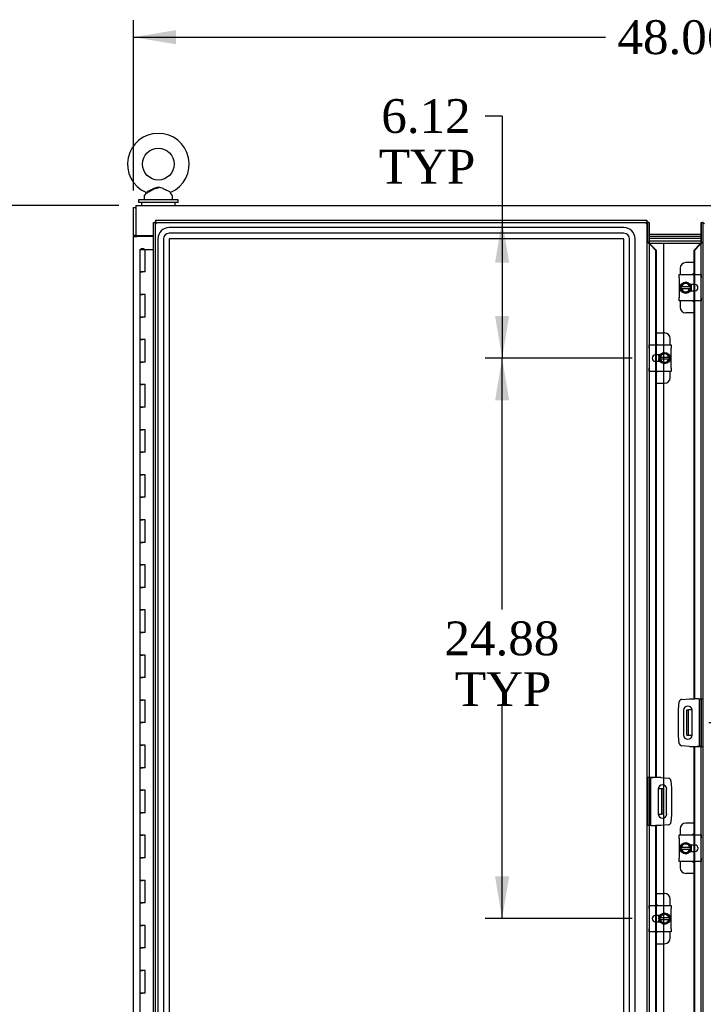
# Model space of a CAD drawing. Header units: inches. Extents: x 1 to 359, y -2 to 239.
# Tile 19 of 46: x 68 to 98, y 115 to 159. Entities that reach past the tile are written whole.
import ezdxf
from ezdxf.enums import TextEntityAlignment as Align
from ezdxf.lldxf.tags import DXFTag

# ---------------------------------------------------------------- set-up
doc = ezdxf.new("R2010")
doc.units = ezdxf.units.IN
doc.header["$MEASUREMENT"] = 0
for name, color, linetype in [('COM40153-2', 7, 'Continuous'), ('COM42667', 7, 'Continuous'), ('COM42780', 7, 'Continuous'), ('COM50677', 7, 'Continuous'), ('COM50780', 7, 'Continuous'), ('COM52167-9', 7, 'Continuous'), ('COM52168-9', 7, 'Continuous'), ('COM54746-56', 7, 'Continuous'), ('COM70098', 7, 'Continuous'), ('COM70110-1', 7, 'Continuous'), ('COM70220', 7, 'Continuous'), ('COM71188-1', 7, 'Continuous'), ('Default', 7, 'Continuous'), ('DV8_Default', 7, 'Continuous'), ('GSK86006', 7, 'Continuous'), ('SCC19011', 7, 'Continuous'), ('SCS86414', 7, 'Continuous'), ('SPR20265', 7, 'Continuous'), ('WAF25035', 7, 'Continuous'), ('WAF25377', 7, 'Continuous'), ('WAM254785', 7, 'Continuous')]:
    doc.layers.add(name, color=color, linetype=linetype)
doc.styles.add('SEACAD_Times_New_Roman', font='times.ttf')
tags = doc.linetypes.add('HIDDEN2', pattern=[0.1875, 0.125, -0.0625]).pattern_tags.tags
tags[6:7] = [DXFTag(74, 4), DXFTag(75, 0), DXFTag(340, '0'), DXFTag(46, 0.0), DXFTag(50, 0.0), DXFTag(44, 0.0), DXFTag(45, 0.0)]
tags[4:5] = [DXFTag(74, 4), DXFTag(75, 0), DXFTag(340, '0'), DXFTag(46, 0.0), DXFTag(50, 0.0), DXFTag(44, 0.0), DXFTag(45, 0.0)]
doc.dimstyles.new('HAMMOND_(STH_-_300x200)', dxfattribs={"dimtxt": 1.5, "dimasz": 1.875, "dimexe": 0.75, "dimexo": 0.75, "dimgap": 0.375, "dimtad": 0, "dimtih": 1, "dimtoh": 1, "dimzin": 0, "dimdsep": 46, "dimtxsty": 'SEACAD_Times_New_Roman', "dimblk1": '_SE_FILLED', "dimblk2": '_SE_FILLED', "dimsah": 1, "dimcen": 0.75, "dimadec": 0, "dimazin": 0, "dimtfac": 0.8, "dimtofl": 0, "dimtmove": 0, "dimatfit": 3, "dimfxl": 0, "dimtolj": 1, "dimtzin": 0, "dimarcsym": 0})

# ---------------------------------------------------------------- blocks, each defined once
blk = doc.blocks.new('SE7')
at = {"layer": 'COM40153-2', "color": 7, "linetype": 'Continuous'}
for p, q in [((97.071, 128.277), (97.1, 128.611)), ((97.214, 128.725), (97.548, 128.754)), ((97.548, 128.754), (97.763, 128.754)), ((97.975, 128.754), (98.001, 128.754)), ((98.001, 126.629), (98.001, 128.754)), ((98.001, 128.754), (98.071, 128.754)), ((97.071, 127.106), (97.071, 128.277)), ((97.29, 128.241), (97.29, 127.141)), ((97.665, 127.141), (97.665, 128.241)), ((97.1, 126.772), (97.071, 127.106)), ((97.548, 126.629), (97.214, 126.658)), ((97.548, 126.629), (97.896, 126.629)), ((98.001, 126.629), (97.896, 126.629)), ((98.001, 126.629), (98.071, 126.629)), ((95.829, 125.253), (95.759, 125.253)), ((95.829, 125.253), (95.829, 123.128)), ((95.829, 125.253), (95.934, 125.253)), ((96.282, 125.253), (95.934, 125.253)), ((96.282, 125.253), (96.616, 125.224)), ((96.729, 125.11), (96.759, 124.776)), ((96.165, 124.741), (96.165, 123.641)), ((96.54, 123.641), (96.54, 124.741)), ((96.759, 124.776), (96.759, 123.605)), ((96.759, 123.605), (96.729, 123.271)), ((95.829, 123.128), (95.759, 123.128)), ((95.855, 123.128), (95.829, 123.128)), ((96.282, 123.128), (96.067, 123.128)), ((96.616, 123.158), (96.282, 123.128))]:
    blk.add_line(p, q, dxfattribs=at)
for centre, radius, start, end in [((97.225, 128.6), 0.125, 95, 175), ((97.477, 128.241), 0.188, 0, 180), ((97.225, 126.783), 0.125, 185, 265), ((97.477, 127.141), 0.188, 180, 0), ((96.605, 125.1), 0.125, 5, 85), ((96.353, 124.741), 0.188, 0, 180), ((96.353, 123.641), 0.188, 180, 0), ((96.605, 123.282), 0.125, 275, 355)]:
    blk.add_arc(centre, radius, start, end, dxfattribs=at)
at = {"layer": 'COM42667', "color": 7, "linetype": 'Continuous'}
for p, q in [((97.095, 147.438), (97.095, 147.581)), ((97.095, 147.581), (98.065, 147.581)), ((97.095, 147.438), (97.095, 146.546)), ((98.065, 147.581), (98.065, 147.438)), ((98.065, 146.546), (98.065, 147.438)), ((97.79, 147.132), (97.591, 147.132)), ((97.591, 146.851), (97.79, 146.851)), ((97.095, 146.403), (97.095, 146.546)), ((98.065, 146.403), (97.095, 146.403)), ((98.065, 146.546), (98.065, 146.403)), ((95.765, 144.314), (95.765, 144.457)), ((95.765, 144.457), (96.735, 144.457)), ((95.765, 144.314), (95.765, 143.422)), ((96.735, 144.457), (96.735, 144.314)), ((96.735, 143.422), (96.735, 144.314)), ((96.24, 144.008), (96.04, 144.008)), ((95.765, 143.279), (95.765, 143.422)), ((96.04, 143.727), (96.24, 143.727)), ((96.735, 143.422), (96.735, 143.279)), ((96.735, 143.279), (95.765, 143.279)), ((97.095, 122.563), (97.095, 122.706)), ((97.095, 122.706), (98.065, 122.706)), ((97.095, 122.563), (97.095, 121.671)), ((98.065, 122.706), (98.065, 122.563)), ((98.065, 121.671), (98.065, 122.563)), ((97.79, 122.257), (97.591, 122.257)), ((97.591, 121.976), (97.79, 121.976)), ((97.095, 121.528), (97.095, 121.671)), ((98.065, 121.528), (97.095, 121.528)), ((98.065, 121.671), (98.065, 121.528)), ((95.765, 119.439), (95.765, 119.582)), ((95.765, 119.582), (96.735, 119.582)), ((95.765, 119.439), (95.765, 118.547)), ((96.735, 119.582), (96.735, 119.439)), ((96.735, 118.547), (96.735, 119.439)), ((96.24, 119.133), (96.04, 119.133)), ((96.04, 118.852), (96.24, 118.852)), ((95.765, 118.404), (95.765, 118.547)), ((96.735, 118.547), (96.735, 118.404)), ((96.735, 118.404), (95.765, 118.404))]:
    blk.add_line(p, q, dxfattribs=at)
for centre, radius, start, end in [((97.79, 146.992), 0.14, 270, 90), ((96.04, 143.868), 0.14, 90, 270), ((97.79, 122.117), 0.141, 270, 90), ((96.04, 118.993), 0.14, 90, 270)]:
    blk.add_arc(centre, radius, start, end, dxfattribs=at)
at = {"layer": 'COM42780', "color": 7, "linetype": 'Continuous'}
for p, q in [((97.134, 147.857), (97.134, 147.581)), ((97.762, 148.107), (97.384, 148.107)), ((97.634, 147.132), (97.634, 147.061)), ((97.634, 146.926), (97.634, 146.851)), ((97.134, 146.403), (97.134, 146.127)), ((97.762, 145.877), (97.384, 145.877)), ((96.068, 144.983), (96.446, 144.983)), ((96.696, 144.457), (96.696, 144.733)), ((96.196, 143.934), (96.196, 144.008)), ((96.196, 143.727), (96.196, 143.799)), ((96.696, 143.003), (96.696, 143.279)), ((96.068, 142.753), (96.446, 142.753)), ((97.762, 123.232), (97.384, 123.232)), ((97.134, 122.982), (97.134, 122.706)), ((97.634, 122.257), (97.634, 122.186)), ((97.634, 122.051), (97.634, 121.976)), ((97.134, 121.528), (97.134, 121.252)), ((97.762, 121.002), (97.384, 121.002)), ((96.068, 120.108), (96.446, 120.108)), ((96.696, 119.582), (96.696, 119.858)), ((96.196, 119.059), (96.196, 119.133)), ((96.196, 118.852), (96.196, 118.924)), ((96.696, 118.128), (96.696, 118.404)), ((96.068, 117.878), (96.446, 117.878))]:
    blk.add_line(p, q, dxfattribs=at)
for centre, start, end in [((97.384, 147.857), 90, 180), ((97.884, 147.42), 119.229, 140.0676), ((97.884, 146.564), 219.9324, 240.771), ((97.384, 146.127), 180, 270), ((96.446, 144.733), 0, 90), ((95.946, 144.296), 39.9324, 60.9023), ((95.946, 143.44), 299.0977, 320.0676), ((96.446, 143.003), 270, 0), ((97.384, 122.982), 90, 180), ((97.884, 122.545), 119.229, 140.0676), ((97.884, 121.689), 219.9324, 240.771), ((97.384, 121.252), 180, 270), ((96.446, 119.858), 0, 90), ((95.946, 119.421), 39.9324, 60.9023), ((95.946, 118.565), 299.0977, 320.0676), ((96.446, 118.128), 270, 0)]:
    blk.add_arc(centre, 0.25, start, end, dxfattribs=at)
at = {"layer": 'COM50677', "color": 7, "linetype": 'Continuous'}
blk.add_line((73.104, 149.302), (73.104, 149.272), dxfattribs=at)
at = {"layer": 'COM50780', "color": 7, "linetype": 'Continuous'}
for p, q in [((97.442, 128.253), (97.514, 128.253)), ((97.442, 127.128), (97.442, 128.253)), ((97.514, 127.128), (97.514, 128.253)), ((97.55, 128.253), (97.514, 128.253)), ((97.664, 128.253), (97.55, 128.253)), ((97.442, 127.128), (97.514, 127.128)), ((97.514, 127.128), (97.55, 127.128)), ((97.55, 127.128), (97.664, 127.128)), ((96.28, 124.753), (96.166, 124.753)), ((96.316, 124.753), (96.28, 124.753)), ((96.316, 124.753), (96.316, 123.628)), ((96.388, 124.753), (96.316, 124.753)), ((96.388, 124.753), (96.388, 123.628)), ((96.166, 123.628), (96.28, 123.628)), ((96.28, 123.628), (96.316, 123.628)), ((96.388, 123.628), (96.316, 123.628))]:
    blk.add_line(p, q, dxfattribs=at)
at = {"layer": 'COM52167-9', "color": 7, "linetype": 'Continuous'}
for p, q in [((98.071, 149.889), (98.064, 149.889)), ((98.064, 149.889), (98.064, 149.014)), ((98.071, 91.492), (98.071, 149.889)), ((98.071, 149.889), (98.127, 149.889)), ((98.166, 149.889), (98.127, 149.889)), ((97.762, 148.659), (97.986, 148.892)), ((97.762, 148.659), (97.786, 148.659)), ((97.762, 147.581), (97.762, 148.659)), ((98.011, 148.892), (97.786, 148.659)), ((97.786, 147.581), (97.786, 148.659)), ((98.011, 148.892), (97.986, 148.892)), ((97.762, 146.851), (97.762, 147.132)), ((97.786, 146.851), (97.786, 147.132)), ((97.762, 128.754), (97.762, 146.403)), ((97.786, 128.754), (97.786, 146.403)), ((97.763, 128.754), (97.786, 128.754)), ((97.975, 128.754), (97.786, 128.754)), ((97.762, 126.628), (97.786, 126.628)), ((97.762, 122.706), (97.762, 126.628)), ((97.786, 122.706), (97.786, 126.628)), ((97.786, 126.628), (98.011, 126.628)), ((98.064, 126.628), (98.011, 126.628)), ((98.064, 126.629), (98.064, 126.628)), ((97.762, 121.976), (97.762, 122.257)), ((97.786, 121.976), (97.786, 122.257)), ((97.762, 97.831), (97.762, 121.528)), ((97.786, 97.831), (97.786, 121.528))]:
    blk.add_line(p, q, dxfattribs=at)
at = {"layer": 'COM52167-9', "color": 7, "linetype": 'HIDDEN2'}
for p, q in [((98.146, 149.889), (98.146, 149.014)), ((98.166, 91.493), (98.166, 149.889)), ((98.064, 149.014), (98.146, 149.014)), ((97.762, 147.132), (97.762, 147.581)), ((97.786, 147.132), (97.786, 147.581)), ((97.762, 146.403), (97.762, 146.851)), ((97.786, 146.403), (97.786, 146.851)), ((98.059, 128.754), (98.064, 128.754)), ((98.064, 128.754), (98.064, 126.629)), ((98.071, 128.754), (98.146, 128.754)), ((98.146, 128.754), (98.146, 126.628)), ((98.064, 126.628), (98.146, 126.628)), ((97.762, 122.257), (97.762, 122.706)), ((97.786, 122.257), (97.786, 122.706)), ((97.762, 121.528), (97.762, 121.976)), ((97.786, 121.528), (97.786, 121.976))]:
    blk.add_line(p, q, dxfattribs=at)
at = {"layer": 'COM52167-9', "color": 7, "linetype": 'Continuous'}
for centre, radius, start, end in [((98.696, 150.819), 1.09, 238.5613, 243.7633), ((97.422, 149.222), 0.675, 330.7147, 342.1114)]:
    blk.add_arc(centre, radius, start, end, dxfattribs=at)
at = {"layer": 'COM52167-9', "color": 7, "linetype": 'HIDDEN2'}
for points, knots in [([(98.146, 149.014), (98.138, 149.004), (98.128, 148.994), (98.104, 148.973), (98.091, 148.963), (98.063, 148.943), (98.047, 148.932), (98.03, 148.921), (98.029, 148.92), (98.027, 148.919)], [0, 0, 0, 0, 0.25, 0.25, 0.5, 0.5, 0.75, 0.75, 0.7778523, 0.7778523, 0.7778523, 0.7778523]), ([(98.038, 148.93), (98.038, 148.929), (98.036, 148.926), (98.03, 148.921), (98.026, 148.919)], [0.538685, 0.538685, 0.538685, 0.538685, 0.7742937, 1, 1, 1, 1])]:
    blk.add_open_spline(points, degree=3, knots=knots, dxfattribs=at)
at = {"layer": 'COM52167-9', "color": 7, "linetype": 'Continuous'}
blk.add_open_spline([(98.027, 148.919), (98.013, 148.91), (97.999, 148.901), (97.986, 148.892)], degree=3, dxfattribs=at)
at = {"layer": 'COM52167-9', "color": 7, "linetype": 'HIDDEN2'}
blk.add_open_spline([(98.032, 148.934), (98.034, 148.934), (98.036, 148.933), (98.037, 148.933)], degree=3, dxfattribs=at)
at = {"layer": 'COM52168-9', "color": 7, "linetype": 'Continuous'}
for p, q in [((73.759, 91.492), (73.759, 149.889)), ((73.759, 149.889), (73.815, 149.889)), ((73.854, 149.889), (73.815, 149.889)), ((73.854, 149.984), (95.664, 149.984)), ((73.854, 149.984), (73.854, 149.928)), ((73.854, 149.889), (73.854, 149.928)), ((73.901, 149.842), (73.854, 149.889)), ((95.616, 149.842), (95.664, 149.889)), ((95.664, 149.984), (95.664, 149.928)), ((95.664, 149.889), (95.664, 149.928)), ((95.664, 149.889), (95.703, 149.889)), ((95.759, 149.889), (95.703, 149.889)), ((95.759, 149.889), (95.759, 91.492)), ((95.766, 149.889), (95.759, 149.889)), ((95.766, 149.014), (95.766, 149.889)), ((73.902, 149.842), (73.901, 149.842)), ((73.901, 149.842), (73.901, 149.841)), ((73.902, 149.841), (73.902, 149.842)), ((73.901, 149.841), (73.902, 149.841)), ((95.616, 149.842), (95.616, 149.841)), ((95.616, 149.841), (95.616, 149.842)), ((95.616, 149.842), (95.616, 149.842)), ((95.616, 149.841), (95.616, 149.841)), ((95.819, 148.892), (96.043, 148.659)), ((95.819, 148.892), (95.844, 148.892)), ((96.068, 148.659), (95.844, 148.892)), ((96.043, 148.659), (96.043, 144.457)), ((96.068, 148.659), (96.043, 148.659)), ((96.068, 148.659), (96.068, 144.457)), ((96.043, 144.008), (96.043, 143.727)), ((96.068, 144.008), (96.068, 143.727)), ((96.043, 143.279), (96.043, 125.254)), ((96.068, 143.279), (96.068, 125.254)), ((95.766, 125.253), (95.766, 125.254)), ((95.766, 125.254), (95.819, 125.254)), ((96.043, 125.254), (95.819, 125.254)), ((96.068, 125.254), (96.043, 125.254)), ((95.855, 123.128), (96.043, 123.128)), ((96.067, 123.128), (96.043, 123.128)), ((96.043, 123.128), (96.043, 119.582)), ((96.068, 123.128), (96.068, 119.582)), ((96.043, 119.133), (96.043, 118.852)), ((96.068, 119.133), (96.068, 118.852)), ((96.043, 118.404), (96.043, 94.707)), ((96.068, 118.404), (96.068, 94.707))]:
    blk.add_line(p, q, dxfattribs=at)
at = {"layer": 'COM52168-9', "color": 7, "linetype": 'HIDDEN2'}
for p, q in [((73.854, 149.889), (95.664, 149.889)), ((73.854, 91.493), (73.854, 149.889)), ((95.664, 149.889), (95.664, 91.493)), ((95.684, 149.014), (95.684, 149.889)), ((95.766, 149.014), (95.684, 149.014)), ((96.043, 144.457), (96.043, 144.008)), ((96.068, 144.457), (96.068, 144.008)), ((96.043, 143.727), (96.043, 143.279)), ((96.068, 143.727), (96.068, 143.279)), ((95.766, 125.254), (95.684, 125.254)), ((95.684, 123.128), (95.684, 125.254)), ((95.766, 123.128), (95.766, 125.253)), ((95.759, 123.128), (95.684, 123.128)), ((95.771, 123.128), (95.766, 123.128)), ((96.043, 119.582), (96.043, 119.133)), ((96.068, 119.582), (96.068, 119.133)), ((96.043, 118.852), (96.043, 118.404)), ((96.068, 118.852), (96.068, 118.404))]:
    blk.add_line(p, q, dxfattribs=at)
at = {"layer": 'COM52168-9', "color": 7, "linetype": 'Continuous'}
for centre, radius, start, end in [((74.383, 150.819), 1.09, 238.5613, 243.7633), ((72.924, 149.36), 1.09, 26.2367, 31.4387), ((96.594, 149.36), 1.09, 148.5613, 153.7633), ((95.134, 150.819), 1.09, 296.2367, 301.4387), ((96.408, 149.222), 0.675, 197.8886, 209.2853)]:
    blk.add_arc(centre, radius, start, end, dxfattribs=at)
at = {"layer": 'COM52168-9', "color": 7, "linetype": 'HIDDEN2'}
for points, knots in [([(95.803, 148.919), (95.801, 148.92), (95.8, 148.921), (95.783, 148.932), (95.767, 148.943), (95.739, 148.963), (95.725, 148.973), (95.702, 148.994), (95.692, 149.004), (95.684, 149.014)], [0.2221477, 0.2221477, 0.2221477, 0.2221477, 0.25, 0.25, 0.5, 0.5, 0.75, 0.75, 1, 1, 1, 1]), ([(95.796, 148.924), (95.796, 148.925), (95.793, 148.927), (95.792, 148.929), (95.792, 148.93)], [0.1842927, 0.1842927, 0.1842927, 0.1842927, 0.2257063, 0.461315, 0.461315, 0.461315, 0.461315])]:
    blk.add_open_spline(points, degree=3, knots=knots, dxfattribs=at)
blk.add_open_spline([(95.793, 148.933), (95.794, 148.933), (95.796, 148.934), (95.798, 148.934)], degree=3, dxfattribs=at)
at = {"layer": 'COM52168-9', "color": 7, "linetype": 'Continuous'}
for points in [[(95.803, 148.919), (95.801, 148.921), (95.798, 148.923), (95.796, 148.924)], [(95.844, 148.892), (95.83, 148.901), (95.817, 148.91), (95.803, 148.919)]]:
    blk.add_open_spline(points, degree=3, dxfattribs=at)
at = {"layer": 'COM54746-56', "color": 7, "linetype": 'Continuous'}
for p, q in [((73.157, 148.691), (73.39, 148.691)), ((73.157, 148.691), (73.157, 147.691)), ((73.211, 148.7), (73.211, 148.726)), ((73.211, 148.726), (73.261, 148.726)), ((73.261, 148.7), (73.211, 148.7)), ((73.224, 148.7), (73.224, 148.691)), ((73.261, 148.726), (73.286, 148.726)), ((73.261, 148.7), (73.286, 148.7)), ((73.286, 148.726), (73.336, 148.726)), ((73.336, 148.7), (73.286, 148.7)), ((73.324, 148.691), (73.324, 148.7)), ((73.336, 148.726), (73.336, 148.7)), ((73.39, 148.691), (73.759, 148.691)), ((73.39, 147.691), (73.39, 148.691)), ((73.157, 147.691), (73.274, 147.691)), ((73.157, 147.691), (73.157, 146.691)), ((73.274, 147.691), (73.157, 147.691)), ((73.39, 147.691), (73.274, 147.691)), ((73.157, 146.691), (73.274, 146.691)), ((73.274, 146.691), (73.157, 146.691)), ((73.157, 146.691), (73.157, 145.691)), ((73.39, 146.691), (73.274, 146.691)), ((73.39, 145.691), (73.39, 146.691)), ((73.157, 145.691), (73.274, 145.691)), ((73.157, 145.691), (73.157, 144.691)), ((73.274, 145.691), (73.157, 145.691)), ((73.39, 145.691), (73.274, 145.691)), ((73.157, 144.691), (73.274, 144.691)), ((73.274, 144.691), (73.157, 144.691)), ((73.157, 144.691), (73.157, 143.691)), ((73.39, 144.691), (73.274, 144.691)), ((73.39, 143.691), (73.39, 144.691)), ((73.157, 143.691), (73.274, 143.691)), ((73.157, 143.691), (73.157, 142.691)), ((73.274, 143.691), (73.157, 143.691)), ((73.39, 143.691), (73.274, 143.691)), ((73.157, 142.691), (73.274, 142.691)), ((73.274, 142.691), (73.157, 142.691)), ((73.157, 142.691), (73.157, 141.691)), ((73.39, 142.691), (73.274, 142.691)), ((73.39, 141.691), (73.39, 142.691)), ((73.157, 141.691), (73.274, 141.691)), ((73.157, 141.691), (73.157, 140.691)), ((73.274, 141.691), (73.157, 141.691)), ((73.39, 141.691), (73.274, 141.691)), ((73.157, 140.691), (73.274, 140.691)), ((73.274, 140.691), (73.157, 140.691)), ((73.157, 140.691), (73.157, 139.691)), ((73.39, 140.691), (73.274, 140.691)), ((73.39, 139.691), (73.39, 140.691)), ((73.157, 139.691), (73.274, 139.691)), ((73.157, 139.691), (73.157, 138.691)), ((73.274, 139.691), (73.157, 139.691)), ((73.39, 139.691), (73.274, 139.691)), ((73.157, 138.691), (73.274, 138.691)), ((73.274, 138.691), (73.157, 138.691)), ((73.157, 138.691), (73.157, 137.691)), ((73.39, 138.691), (73.274, 138.691)), ((73.39, 137.691), (73.39, 138.691)), ((73.157, 137.691), (73.274, 137.691)), ((73.157, 137.691), (73.157, 136.691)), ((73.274, 137.691), (73.157, 137.691)), ((73.39, 137.691), (73.274, 137.691)), ((73.157, 136.691), (73.274, 136.691)), ((73.274, 136.691), (73.157, 136.691)), ((73.157, 136.691), (73.157, 135.691)), ((73.39, 136.691), (73.274, 136.691)), ((73.39, 135.691), (73.39, 136.691)), ((73.157, 135.691), (73.274, 135.691)), ((73.157, 135.691), (73.157, 134.691)), ((73.274, 135.691), (73.157, 135.691)), ((73.39, 135.691), (73.274, 135.691)), ((73.157, 134.691), (73.274, 134.691)), ((73.274, 134.691), (73.157, 134.691)), ((73.157, 134.691), (73.157, 133.691)), ((73.39, 134.691), (73.274, 134.691)), ((73.39, 133.691), (73.39, 134.691)), ((73.157, 133.691), (73.274, 133.691)), ((73.157, 133.691), (73.157, 132.691)), ((73.274, 133.691), (73.157, 133.691)), ((73.39, 133.691), (73.274, 133.691)), ((73.157, 132.691), (73.274, 132.691)), ((73.274, 132.691), (73.157, 132.691)), ((73.157, 132.691), (73.157, 131.691)), ((73.39, 132.691), (73.274, 132.691)), ((73.39, 131.691), (73.39, 132.691)), ((73.157, 131.691), (73.274, 131.691)), ((73.157, 131.691), (73.157, 130.691)), ((73.274, 131.691), (73.157, 131.691)), ((73.39, 131.691), (73.274, 131.691)), ((73.157, 130.691), (73.274, 130.691)), ((73.274, 130.691), (73.157, 130.691)), ((73.157, 130.691), (73.157, 129.691)), ((73.39, 130.691), (73.274, 130.691)), ((73.39, 129.691), (73.39, 130.691)), ((73.157, 129.691), (73.274, 129.691)), ((73.157, 129.691), (73.157, 128.691)), ((73.274, 129.691), (73.157, 129.691)), ((73.39, 129.691), (73.274, 129.691)), ((73.157, 128.691), (73.274, 128.691)), ((73.274, 128.691), (73.157, 128.691)), ((73.157, 128.691), (73.157, 127.691)), ((73.39, 128.691), (73.274, 128.691)), ((73.39, 127.691), (73.39, 128.691)), ((73.157, 127.691), (73.274, 127.691)), ((73.157, 127.691), (73.157, 126.691)), ((73.274, 127.691), (73.157, 127.691)), ((73.39, 127.691), (73.274, 127.691)), ((73.157, 126.691), (73.274, 126.691)), ((73.274, 126.691), (73.157, 126.691)), ((73.157, 126.691), (73.157, 125.691)), ((73.39, 126.691), (73.274, 126.691)), ((73.39, 125.691), (73.39, 126.691)), ((73.157, 125.691), (73.274, 125.691)), ((73.157, 125.691), (73.157, 124.691)), ((73.274, 125.691), (73.157, 125.691)), ((73.39, 125.691), (73.274, 125.691)), ((73.157, 124.691), (73.274, 124.691)), ((73.274, 124.691), (73.157, 124.691)), ((73.157, 124.691), (73.157, 123.691)), ((73.39, 124.691), (73.274, 124.691)), ((73.39, 123.691), (73.39, 124.691)), ((73.157, 123.691), (73.274, 123.691)), ((73.157, 123.691), (73.157, 122.691)), ((73.274, 123.691), (73.157, 123.691)), ((73.39, 123.691), (73.274, 123.691)), ((73.157, 122.691), (73.274, 122.691)), ((73.274, 122.691), (73.157, 122.691)), ((73.157, 122.691), (73.157, 121.691)), ((73.39, 122.691), (73.274, 122.691)), ((73.39, 121.691), (73.39, 122.691)), ((73.157, 121.691), (73.274, 121.691)), ((73.157, 121.691), (73.157, 120.691)), ((73.274, 121.691), (73.157, 121.691)), ((73.39, 121.691), (73.274, 121.691)), ((73.157, 120.691), (73.274, 120.691)), ((73.274, 120.691), (73.157, 120.691)), ((73.157, 120.691), (73.157, 119.691)), ((73.39, 120.691), (73.274, 120.691)), ((73.39, 119.691), (73.39, 120.691)), ((73.157, 119.691), (73.274, 119.691)), ((73.157, 119.691), (73.157, 118.691)), ((73.274, 119.691), (73.157, 119.691)), ((73.39, 119.691), (73.274, 119.691)), ((73.157, 118.691), (73.274, 118.691)), ((73.274, 118.691), (73.157, 118.691)), ((73.157, 118.691), (73.157, 117.691)), ((73.39, 118.691), (73.274, 118.691)), ((73.39, 117.691), (73.39, 118.691)), ((73.157, 117.691), (73.274, 117.691)), ((73.157, 117.691), (73.157, 116.691)), ((73.274, 117.691), (73.157, 117.691)), ((73.39, 117.691), (73.274, 117.691)), ((73.157, 116.691), (73.274, 116.691)), ((73.274, 116.691), (73.157, 116.691)), ((73.157, 116.691), (73.157, 115.691)), ((73.39, 116.691), (73.274, 116.691)), ((73.39, 115.691), (73.39, 116.691)), ((73.157, 115.691), (73.274, 115.691)), ((73.157, 115.691), (73.157, 114.691)), ((73.274, 115.691), (73.157, 115.691)), ((73.39, 115.691), (73.274, 115.691))]:
    blk.add_line(p, q, dxfattribs=at)
at = {"layer": 'COM70098', "color": 7, "linetype": 'Continuous'}
for p, q in [((98.064, 149.272), (95.766, 149.272)), ((98.064, 149.177), (95.766, 149.177)), ((98.064, 149.052), (95.766, 149.052)), ((98.043, 148.957), (95.787, 148.957))]:
    blk.add_line(p, q, dxfattribs=at)
at = {"layer": 'COM70110-1', "color": 7, "linetype": 'Continuous'}
for p, q in [((72.979, 150.647), (120.852, 150.647)), ((72.979, 150.647), (72.979, 150.504)), ((72.979, 150.504), (72.979, 149.302)), ((72.979, 149.302), (73.759, 149.302)), ((95.766, 149.367), (98.064, 149.367))]:
    blk.add_line(p, q, dxfattribs=at)
at = {"layer": 'COM70220', "color": 7, "linetype": 'HIDDEN2'}
for p, q in [((94.639, 149.658), (74.461, 149.658)), ((94.639, 149.657), (74.461, 149.657)), ((73.961, 149.158), (73.961, 92.011)), ((73.962, 149.158), (73.962, 92.011)), ((74.211, 149.158), (74.211, 92.011)), ((74.46, 149.158), (74.46, 92.011)), ((94.639, 149.408), (74.461, 149.408)), ((94.639, 149.159), (74.461, 149.159)), ((74.461, 149.158), (74.461, 92.011)), ((94.639, 149.158), (74.461, 149.158)), ((94.639, 92.011), (94.639, 149.158)), ((94.64, 92.011), (94.64, 149.158)), ((94.889, 92.011), (94.889, 149.158)), ((95.138, 92.011), (95.138, 149.158)), ((95.139, 92.011), (95.139, 149.158))]:
    blk.add_line(p, q, dxfattribs=at)
for centre, radius, start, end in [((74.461, 149.158), 0.5, 90, 180), ((74.461, 149.158), 0.499, 90, 180), ((94.639, 149.158), 0.5, 0, 90), ((94.639, 149.158), 0.499, 0, 90), ((74.461, 149.158), 0.25, 90, 180), ((74.461, 149.158), 0.001, 90, 180), ((94.639, 149.158), 0.25, 0, 90), ((94.639, 149.158), 0.001, 0, 90)]:
    blk.add_arc(centre, radius, start, end, dxfattribs=at)
at = {"layer": 'COM71188-1', "color": 7, "linetype": 'Continuous'}
for p, q in [((72.884, 150.552), (72.979, 150.552)), ((72.884, 149.302), (72.884, 150.552)), ((72.884, 149.302), (72.884, 149.272)), ((72.979, 149.302), (72.884, 149.302)), ((72.884, 149.272), (73.027, 149.272)), ((72.884, 91.897), (72.884, 149.272)), ((72.979, 149.302), (72.979, 149.272)), ((73.759, 149.272), (73.027, 149.272))]:
    blk.add_line(p, q, dxfattribs=at)
at = {"layer": 'DV8_Default', "color": 7, "linetype": 'HIDDEN2'}
blk.add_line((96.397, 148.984), (96.397, 92.397), dxfattribs=at)
at = {"layer": 'GSK86006', "color": 7, "linetype": 'Continuous'}
for p, q in [((98.064, 149.177), (95.766, 149.177)), ((98.064, 149.052), (95.766, 149.052))]:
    blk.add_line(p, q, dxfattribs=at)
at = {"layer": 'SCC19011', "color": 7, "linetype": 'Continuous'}
for p, q in [((97.384, 147.233), (97.169, 147.101)), ((97.169, 147.101), (97.169, 147.026)), ((97.169, 147.026), (97.169, 146.958)), ((97.189, 147.026), (97.169, 147.026)), ((97.169, 146.958), (97.169, 146.883)), ((97.169, 146.958), (97.189, 146.958)), ((97.169, 146.883), (97.384, 146.751)), ((97.2, 147.026), (97.189, 147.026)), ((97.189, 146.958), (97.2, 146.958)), ((97.568, 147.026), (97.2, 147.026)), ((97.2, 146.958), (97.568, 146.958)), ((97.599, 147.101), (97.384, 147.233)), ((97.384, 146.751), (97.599, 146.883)), ((97.578, 147.026), (97.568, 147.026)), ((97.568, 146.958), (97.578, 146.958)), ((97.599, 147.026), (97.578, 147.026)), ((97.578, 146.958), (97.599, 146.958)), ((97.599, 147.026), (97.599, 147.101)), ((97.599, 146.958), (97.599, 147.026)), ((97.599, 146.883), (97.599, 146.958)), ((96.446, 144.109), (96.231, 143.977)), ((96.231, 143.977), (96.231, 143.902)), ((96.231, 143.902), (96.231, 143.834)), ((96.252, 143.902), (96.231, 143.902)), ((96.231, 143.834), (96.231, 143.759)), ((96.231, 143.834), (96.252, 143.834)), ((96.231, 143.759), (96.446, 143.627)), ((96.262, 143.902), (96.252, 143.902)), ((96.252, 143.834), (96.262, 143.834)), ((96.631, 143.902), (96.262, 143.902)), ((96.262, 143.834), (96.631, 143.834)), ((96.661, 143.977), (96.446, 144.109)), ((96.446, 143.627), (96.661, 143.759)), ((96.641, 143.902), (96.631, 143.902)), ((96.631, 143.834), (96.641, 143.834)), ((96.661, 143.902), (96.641, 143.902)), ((96.641, 143.834), (96.661, 143.834)), ((96.661, 143.902), (96.661, 143.977)), ((96.661, 143.834), (96.661, 143.902)), ((96.661, 143.759), (96.661, 143.834)), ((97.384, 122.358), (97.169, 122.226)), ((97.599, 122.226), (97.384, 122.358)), ((97.169, 122.226), (97.169, 122.151)), ((97.169, 122.151), (97.169, 122.083)), ((97.189, 122.151), (97.169, 122.151)), ((97.169, 122.083), (97.169, 122.008)), ((97.169, 122.083), (97.189, 122.083)), ((97.169, 122.008), (97.384, 121.876)), ((97.2, 122.151), (97.189, 122.151)), ((97.189, 122.083), (97.2, 122.083)), ((97.568, 122.151), (97.2, 122.151)), ((97.2, 122.083), (97.568, 122.083)), ((97.384, 121.876), (97.599, 122.008)), ((97.578, 122.151), (97.568, 122.151)), ((97.568, 122.083), (97.578, 122.083)), ((97.599, 122.151), (97.578, 122.151)), ((97.578, 122.083), (97.599, 122.083)), ((97.599, 122.151), (97.599, 122.226)), ((97.599, 122.083), (97.599, 122.151)), ((97.599, 122.008), (97.599, 122.083)), ((96.446, 119.234), (96.231, 119.102)), ((96.231, 119.102), (96.231, 119.027)), ((96.231, 119.027), (96.231, 118.959)), ((96.252, 119.027), (96.231, 119.027)), ((96.231, 118.959), (96.231, 118.884)), ((96.231, 118.959), (96.252, 118.959)), ((96.231, 118.884), (96.446, 118.752)), ((96.262, 119.027), (96.252, 119.027)), ((96.252, 118.959), (96.262, 118.959)), ((96.631, 119.027), (96.262, 119.027)), ((96.262, 118.959), (96.631, 118.959)), ((96.661, 119.102), (96.446, 119.234)), ((96.446, 118.752), (96.661, 118.884)), ((96.641, 119.027), (96.631, 119.027)), ((96.631, 118.959), (96.641, 118.959)), ((96.661, 119.027), (96.641, 119.027)), ((96.641, 118.959), (96.661, 118.959)), ((96.661, 119.027), (96.661, 119.102)), ((96.661, 118.959), (96.661, 119.027)), ((96.661, 118.884), (96.661, 118.959))]:
    blk.add_line(p, q, dxfattribs=at)
for centre, radius, start, end in [((97.384, 146.992), 0.187, 10.4474, 169.5526), ((97.384, 146.992), 0.187, 190.4474, 349.5526), ((96.446, 143.868), 0.188, 10.4474, 169.5526), ((96.446, 143.868), 0.187, 190.4474, 349.5526), ((97.384, 122.117), 0.187, 10.4474, 169.5526), ((97.384, 122.117), 0.187, 190.4474, 349.5526), ((96.446, 118.993), 0.188, 10.4474, 169.5526), ((96.446, 118.993), 0.187, 190.4474, 349.5526)]:
    blk.add_arc(centre, radius, start, end, dxfattribs=at)
at = {"layer": 'SCS86414', "color": 7, "linetype": 'Continuous'}
for p, q in [((73.354, 151.067), (73.354, 150.947)), ((73.433, 151.183), (73.368, 151.105)), ((74.59, 151.105), (74.524, 151.185)), ((74.604, 150.947), (74.604, 151.067)), ((73.667, 149.302), (73.667, 149.272))]:
    blk.add_line(p, q, dxfattribs=at)
blk.add_circle((73.979, 152.476), 0.704, dxfattribs=at)
for centre, radius, start, end in [((73.979, 152.476), 1.367, 294.0157, 245.9992), ((73.408, 151.201), 0.03, 297.8916, 61.952), ((73.414, 151.067), 0.06, 140.3214, 180), ((73.414, 150.947), 0.06, 180, 270), ((74.544, 150.947), 0.06, 270, 0), ((74.544, 151.067), 0.06, 0, 39.6786)]:
    blk.add_arc(centre, radius, start, end, dxfattribs=at)
for points, knots in [([(73.421, 151.229), (73.421, 151.229), (73.421, 151.229), (73.421, 151.229), (73.422, 151.229), (73.422, 151.229)], [0.934098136, 0.934098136, 0.934098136, 0.934098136, 0.9375, 0.9375, 0.943646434, 0.943646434, 0.943646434, 0.943646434]), ([(73.422, 151.175), (73.423, 151.175), (73.426, 151.176), (73.453, 151.191), (73.511, 151.222), (73.59, 151.265), (73.689, 151.319), (73.796, 151.373), (73.899, 151.419), (73.96, 151.42), (73.989, 151.421)], [0, 0, 0, 0, 0.064442, 0.187083, 0.313574, 0.448573, 0.596187, 0.758731, 0.902004, 1, 1, 1, 1]), ([(73.488, 151.262), (73.527, 151.281), (73.577, 151.306), (73.685, 151.359), (73.742, 151.387), (73.831, 151.423), (73.861, 151.433), (73.923, 151.449), (73.956, 151.453), (74.051, 151.451), (74.114, 151.429), (74.231, 151.379), (74.289, 151.351), (74.395, 151.298), (74.444, 151.274), (74.515, 151.239), (74.536, 151.229), (74.537, 151.229)], [0, 0, 0, 0, 0.0625, 0.0625, 0.125, 0.125, 0.15625, 0.15625, 0.1875, 0.1875, 0.25, 0.25, 0.3125, 0.3125, 0.375, 0.375, 0.4342628, 0.4342628, 0.4342628, 0.4342628])]:
    blk.add_open_spline(points, degree=3, knots=knots, dxfattribs=at)
at = {"layer": 'SPR20265', "color": 7, "linetype": 'Continuous'}
for points, knots in [([(97.592, 146.85), (97.609, 146.875), (97.635, 146.931), (97.64, 147.025), (97.619, 147.093), (97.599, 147.127), (97.594, 147.133)], [0.7674218, 0.7674218, 0.7674218, 0.7674218, 0.77798983, 0.7890906, 0.80019147, 0.80289251, 0.80289251, 0.80289251, 0.80289251]), ([(97.602, 146.851), (97.614, 146.87), (97.636, 146.916), (97.65, 146.995), (97.635, 147.077), (97.613, 147.118), (97.602, 147.133)], [0.95809881, 0.95809881, 0.95809881, 0.95809881, 0.9661238, 0.97598802, 0.98694613, 0.99365696, 0.99365696, 0.99365696, 0.99365696]), ([(96.228, 144.009), (96.216, 143.99), (96.194, 143.944), (96.181, 143.865), (96.195, 143.783), (96.218, 143.742), (96.228, 143.727)], [0.95809881, 0.95809881, 0.95809881, 0.95809881, 0.9661238, 0.97598802, 0.98694613, 0.99365696, 0.99365696, 0.99365696, 0.99365696]), ([(96.238, 144.01), (96.221, 143.985), (96.196, 143.928), (96.19, 143.835), (96.212, 143.766), (96.232, 143.733), (96.236, 143.727)], [0.7674218, 0.7674218, 0.7674218, 0.7674218, 0.77798983, 0.7890906, 0.80019147, 0.80289251, 0.80289251, 0.80289251, 0.80289251]), ([(97.592, 121.975), (97.609, 122), (97.635, 122.056), (97.64, 122.148), (97.622, 122.206), (97.609, 122.232)], [0.7674218, 0.7674218, 0.7674218, 0.7674218, 0.77798983, 0.7890906, 0.79935382, 0.79935382, 0.79935382, 0.79935382]), ([(97.616, 122.001), (97.622, 122.013), (97.638, 122.051), (97.65, 122.12), (97.635, 122.202), (97.613, 122.243), (97.602, 122.258)], [0.96152242, 0.96152242, 0.96152242, 0.96152242, 0.9661238, 0.97598802, 0.98694613, 0.99365696, 0.99365696, 0.99365696, 0.99365696]), ([(96.228, 119.134), (96.216, 119.115), (96.194, 119.069), (96.181, 118.99), (96.195, 118.908), (96.218, 118.867), (96.228, 118.852)], [0.95809881, 0.95809881, 0.95809881, 0.95809881, 0.9661238, 0.97598802, 0.98694613, 0.99365696, 0.99365696, 0.99365696, 0.99365696]), ([(96.238, 119.135), (96.221, 119.11), (96.196, 119.053), (96.19, 118.96), (96.212, 118.891), (96.232, 118.858), (96.236, 118.852)], [0.7674218, 0.7674218, 0.7674218, 0.7674218, 0.77798983, 0.7890906, 0.80019147, 0.80289251, 0.80289251, 0.80289251, 0.80289251])]:
    blk.add_open_spline(points, degree=3, knots=knots, dxfattribs=at)
at = {"layer": 'WAF25035', "color": 7, "linetype": 'Continuous'}
for centre in [(97.384, 146.992), (96.446, 143.868), (97.384, 122.117), (96.446, 118.993)]:
    blk.add_circle(centre, 0.25, dxfattribs=at)
at = {"layer": 'WAF25377', "color": 7, "linetype": 'Continuous'}
for p, q in [((74.854, 150.887), (73.104, 150.887)), ((73.104, 150.887), (73.104, 150.772)), ((74.854, 150.772), (73.104, 150.772)), ((74.854, 150.772), (74.854, 150.887))]:
    blk.add_line(p, q, dxfattribs=at)
at = {"layer": 'WAM254785', "color": 7, "linetype": 'Continuous'}
for p, q in [((73.229, 150.772), (73.229, 150.647)), ((74.729, 150.647), (74.729, 150.772))]:
    blk.add_line(p, q, dxfattribs=at)
blk = doc.blocks.new('DMBLK3361')
at = {"layer": 'Default', "linetype": 'Continuous'}
for points in [[(61.802, 148.772), (62.427, 148.772), (62.114, 150.647)], [(61.802, 92.397), (62.114, 90.522), (62.427, 92.397)]]:
    blk.add_hatch(color=7, dxfattribs=at).paths.add_polyline_path(points)
at = {"layer": 'Default', "color": 7, "linetype": 'Continuous'}
for p, q in [((72.229, 150.647), (61.364, 150.647)), ((62.114, 150.647), (62.114, 121.86)), ((62.114, 119.835), (62.114, 90.522)), ((72.229, 90.522), (61.364, 90.522))]:
    blk.add_line(p, q, dxfattribs=at)
at = {"layer": 'Default', "color": 7, "linetype": 'Continuous', "style": 'SEACAD_Times_New_Roman'}
blk.add_text('60.13', height=1.5, dxfattribs=at).set_placement((59.555, 121.335), align=Align.TOP_LEFT)
blk = doc.blocks.new('_SE_FILLED')
at = {"color": 0}
blk.add_line((0, 0), (-1, 0), dxfattribs=at)
blk.add_solid([(0, 0), (-1, -0.1665), (-1, 0.1665), (0, 0)], dxfattribs=at)
blk = doc.blocks.new('DMBLK3386')
at = {"layer": 'Default', "linetype": 'Continuous'}
for points in [[(74.759, 158.422), (72.884, 158.11), (74.759, 157.797)], [(119.071, 158.422), (119.071, 157.797), (120.946, 158.11)]]:
    blk.add_hatch(color=7, dxfattribs=at).paths.add_polyline_path(points)
at = {"layer": 'Default', "color": 7, "linetype": 'Continuous'}
for p, q in [((72.884, 151.302), (72.884, 158.86)), ((120.946, 151.302), (120.946, 158.86)), ((72.884, 158.11), (93.831, 158.11)), ((99.999, 158.11), (120.946, 158.11))]:
    blk.add_line(p, q, dxfattribs=at)
at = {"layer": 'Default', "color": 7, "linetype": 'Continuous', "style": 'SEACAD_Times_New_Roman'}
blk.add_text('48.06', height=1.5, dxfattribs=at).set_placement((94.356, 158.86), align=Align.TOP_LEFT)
blk = doc.blocks.new('DMBLK3387')
at = {"layer": 'Default', "linetype": 'Continuous'}
for points in [[(102.17, 151.859), (101.545, 151.859), (101.858, 149.984)], [(102.17, 145.117), (101.858, 146.992), (101.545, 145.117)]]:
    blk.add_hatch(color=7, dxfattribs=at).paths.add_polyline_path(points)
at = {"layer": 'Default', "color": 7, "linetype": 'Continuous'}
for p, q in [((101.858, 154.526), (102.608, 154.526)), ((101.858, 154.526), (101.858, 149.984)), ((98.815, 146.992), (102.608, 146.992)), ((101.858, 146.992), (101.858, 143.242))]:
    blk.add_line(p, q, dxfattribs=at)
at = {"layer": 'Default', "color": 7, "linetype": 'Continuous', "style": 'SEACAD_Times_New_Roman'}
for s, p in [('2.99', (103.239, 155.276)), ('TYP', (103.133, 153.026))]:
    blk.add_text(s, height=1.5, dxfattribs=at).set_placement(p, align=Align.TOP_LEFT)
blk = doc.blocks.new('DMBLK3388')
at = {"layer": 'Default', "linetype": 'Continuous'}
for points in [[(88.925, 148.109), (89.55, 148.109), (89.238, 149.984)], [(88.925, 145.743), (89.238, 143.868), (89.55, 145.743)]]:
    blk.add_hatch(color=7, dxfattribs=at).paths.add_polyline_path(points)
at = {"layer": 'Default', "color": 7, "linetype": 'Continuous'}
for p, q in [((89.238, 154.612), (88.488, 154.612)), ((89.238, 154.612), (89.238, 143.868)), ((95.015, 143.868), (88.488, 143.868))]:
    blk.add_line(p, q, dxfattribs=at)
at = {"layer": 'Default', "color": 7, "linetype": 'Continuous', "style": 'SEACAD_Times_New_Roman'}
for s, p in [('6.12', (83.875, 155.362)), ('TYP', (83.768, 153.112))]:
    blk.add_text(s, height=1.5, dxfattribs=at).set_placement(p, align=Align.TOP_LEFT)
blk = doc.blocks.new('DMBLK3389')
at = {"layer": 'Default', "linetype": 'Continuous'}
for points in [[(106.166, 148.109), (105.854, 149.984), (105.541, 148.109)], [(106.166, 129.566), (105.541, 129.566), (105.854, 127.691)]]:
    blk.add_hatch(color=7, dxfattribs=at).paths.add_polyline_path(points)
at = {"layer": 'Default', "color": 7, "linetype": 'Continuous'}
for p, q in [((105.854, 149.984), (105.854, 140.113)), ((105.854, 135.838), (105.854, 127.691)), ((98.415, 127.691), (106.604, 127.691))]:
    blk.add_line(p, q, dxfattribs=at)
at = {"layer": 'Default', "color": 7, "linetype": 'Continuous', "style": 'SEACAD_Times_New_Roman'}
for s, p in [('22.29', (103.295, 139.588)), ('TYP', (103.757, 137.338))]:
    blk.add_text(s, height=1.5, dxfattribs=at).set_placement(p, align=Align.TOP_LEFT)
blk = doc.blocks.new('DMBLK3390')
at = {"layer": 'Default', "linetype": 'Continuous'}
for points in [[(88.925, 141.993), (89.55, 141.993), (89.238, 143.868)], [(88.925, 120.868), (89.238, 118.993), (89.55, 120.868)]]:
    blk.add_hatch(color=7, dxfattribs=at).paths.add_polyline_path(points)
at = {"layer": 'Default', "color": 7, "linetype": 'Continuous'}
for p, q in [((95.015, 143.868), (88.488, 143.868)), ((89.238, 132.705), (89.238, 143.868)), ((89.238, 118.993), (89.238, 128.43)), ((95.015, 118.993), (88.488, 118.993))]:
    blk.add_line(p, q, dxfattribs=at)
at = {"layer": 'Default', "color": 7, "linetype": 'Continuous', "style": 'SEACAD_Times_New_Roman'}
for s, p in [('24.88', (86.679, 132.18)), ('TYP', (87.141, 129.93))]:
    blk.add_text(s, height=1.5, dxfattribs=at).set_placement(p, align=Align.TOP_LEFT)

msp = doc.modelspace()

# ---------------------------------------------------------------- block references
at = {"layer": 'Default'}
msp.add_blockref('SE7', (0, 0), dxfattribs=at)

# ---------------------------------------------------------------- dimensions: what is measured, and where the dimension line sits
at = {"layer": 'Default', "color": 7, "linetype": 'Continuous'}
for base, p1, p2, angle, text, picture, middle, dimtype in [((72.884, 158.11), (72.884, 150.552), (120.946, 150.552), 0, '\\A1;<>', 'DMBLK3386', (96.915, 158.11), 161), ((62.114272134, 150.647387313), (72.978697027, 150.647387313), (72.978697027, 90.522387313), 270, '\\A1;<>', 'DMBLK3361', (62.114272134, 120.584888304), 161), ((105.854, 127.691), (98.166, 149.984), (97.665, 127.691), 90, '\\A1;<>\\PTYP', 'DMBLK3389', (105.854, 138.838), 160), ((89.237761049, 118.992887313), (95.765447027, 118.992887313), (95.765447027, 143.867887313), 90, '\\A1;<>\\PTYP', 'DMBLK3390', (89.237761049, 131.430386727), 161)]:
    dim = msp.add_linear_dim(base=base, p1=p1, p2=p2, angle=angle, text=text, dimstyle='HAMMOND_(STH_-_300x200)', dxfattribs=at)
    dim.commit()
    dim.dimension.update_dxf_attribs({"geometry": picture, "text_midpoint": middle, "dimtype": dimtype})
for base, p1, p2, picture, middle in [((89.238, 143.868), (95.664, 149.984), (95.765, 143.868), 'DMBLK3388', (88.488, 154.612)), ((101.858, 146.992), (98.166, 149.984), (98.065, 146.992), 'DMBLK3387', (102.608, 154.526))]:
    dim = msp.add_linear_dim(base=base, p1=p1, p2=p2, angle=90, text='\\A1;<>\\PTYP', dimstyle='HAMMOND_(STH_-_300x200)', override={"dimtmove": 1}, dxfattribs=at)
    dim.commit()
    dim.dimension.update_dxf_attribs({"geometry": picture, "text_midpoint": middle, "dimtype": 160})

doc.saveas('drawing.dxf')
